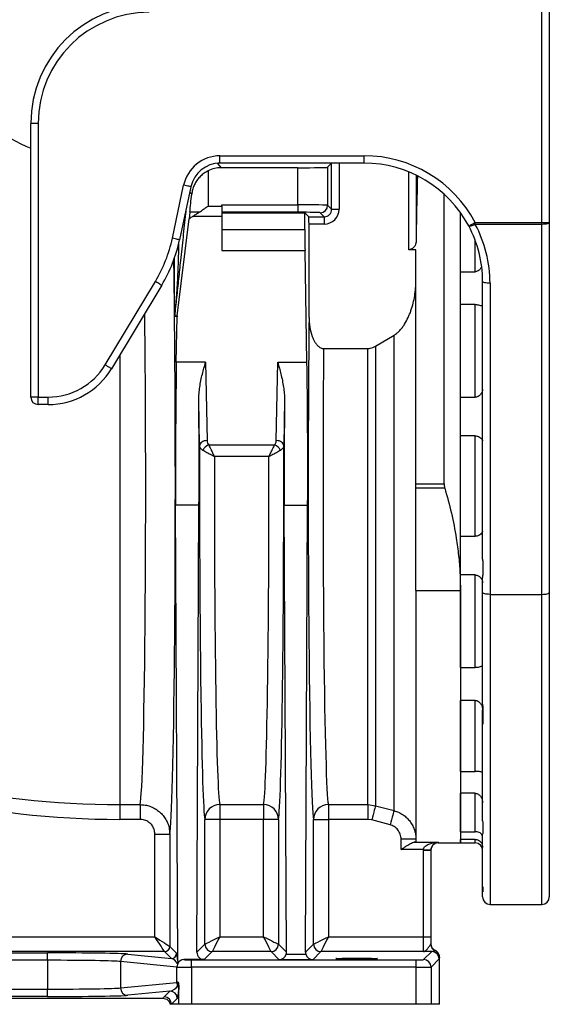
# Model space of a CAD drawing. Header units: millimetres. Extents: x 4189 to 16223, y 1378 to 18140.
# Tile 3 of 11: x 7177 to 8964, y 1653 to 4978. Entities that reach past the tile are written whole.
import ezdxf

# ---------------------------------------------------------------- set-up
doc = ezdxf.new("R2010")
doc.units = ezdxf.units.MM
doc.header["$LTSCALE"] = 5

msp = doc.modelspace()

# ---------------------------------------------------------------- linework, layer by layer
at = {"color": 7, "linetype": 'Continuous', "lineweight": 25}
for p, q in [((8939.5, 4293.1), (8939.5, 5002.8)), ((8964.5, 5002.8), (8964.5, 4293.1)), ((7239.5, 4627.8), (7214.5, 4627.8)), ((7214.5, 3703.2), (7214.5, 4627.8)), ((7239.5, 4627.8), (7239.5, 3703.2)), ((7853, 4493.2), (7853, 4518.2)), ((7853, 4518.2), (8339.5, 4518.2)), ((8339.5, 4493.2), (7853, 4493.2)), ((8229.8, 4493.1), (8216.2, 4479.5)), ((8229.8, 4493.1), (8229.9, 4493.2)), ((8229.8, 4337.5), (8229.8, 4493.1)), ((8339.5, 4493.2), (8339.5, 4518.2)), ((7812.8, 4467.3), (7812.8, 4348.5)), ((8116.2, 4477.8), (7857.3, 4477.8)), ((8116.2, 4352.4), (8116.2, 4477.8)), ((8216.2, 4479.5), (8216.2, 4351.1)), ((8514.9, 4452.7), (8514.9, 4230)), ((7692.2, 4239.5), (7730.3, 4418.9)), ((7754.7, 4413.7), (7716.6, 4234.3)), ((8609.5, 3410.5), (8609.5, 4388.4)), ((7751.1, 4327.4), (7748.7, 4305)), ((7812.8, 4348.5), (7859.5, 4348.5)), ((7859.5, 4352.4), (8116.2, 4352.4)), ((7859.5, 4348.5), (7859.5, 4352.4)), ((7859.5, 4348.5), (7859.5, 4313.2)), ((8116.2, 4327.4), (7859.5, 4327.4)), ((7859.5, 4326.1), (8139.5, 4326.1)), ((8116.2, 4352.4), (8116.2, 4327.4)), ((8139.5, 4326.1), (8153, 4312.5)), ((8139.5, 4269.2), (8139.5, 4326.1)), ((8204.8, 4312.5), (8191.2, 4326.1)), ((8216.2, 4351.1), (8229.8, 4337.5)), ((8229.8, 4337.5), (8254.8, 4337.5)), ((8664.5, 3050.7), (8664.5, 4326.4)), ((8664.5, 4126.7), (8664.5, 4326.4)), ((7708.5, 3977.4), (7748.7, 4305)), ((7859.5, 4313.2), (7760.3, 4313.2)), ((7859.5, 4313.2), (7859.5, 4198.5)), ((8153, 4312.5), (8204.8, 4312.5)), ((8204.8, 4312.5), (8204.8, 4287.5)), ((8714.5, 4286.6), (8714.5, 4293.1)), ((8714.5, 4293.1), (8939.5, 4293.1)), ((8939.5, 4286.6), (8939.5, 4293.1)), ((8939.5, 4293.1), (8964.5, 4293.1)), ((8964.5, 4293.1), (8964.5, 3043.7)), ((7859.5, 4269.2), (8139.5, 4269.2)), ((8153.5, 3972.5), (8153.5, 4287.5)), ((8204.8, 4287.5), (8153.5, 4287.5)), ((8939.5, 4286.6), (8714.5, 4286.6)), ((8939.5, 3037.2), (8939.5, 4286.6)), ((7859.5, 4198.5), (8140, 4198.5)), ((8146.6, 3820.9), (8140, 4198.5)), ((8514.5, 4200.9), (8489.9, 4200.9)), ((8514.5, 3410.5), (8514.5, 4200.9)), ((8664.5, 4126.7), (8714.5, 4126.7)), ((7465.5, 3812.1), (7634.8, 4093.8)), ((8739.5, 3155.5), (8739.5, 4094.1)), ((7656.2, 4080.9), (7487, 3799.3)), ((8764.5, 4087.6), (8764.5, 3037.2)), ((8714.5, 4015.8), (8664.5, 4015.8)), ((8664.5, 3702.9), (8664.5, 4015.8)), ((8714.5, 3702.9), (8714.5, 4015.8)), ((7708.3, 3974.8), (7699.7, 3975.3)), ((7699.7, 3975.3), (7699.7, 3975.3)), ((7699.8, 3977.7), (7699.9, 3977.9)), ((7699.9, 3977.9), (7708.5, 3977.4)), ((7705.6, 3820.9), (7708.3, 3974.8)), ((8377.9, 3875.2), (8440.4, 3912.4)), ((8440.4, 2306.8), (8440.4, 3912.4)), ((8202.7, 3867.3), (8352, 3867.3)), ((8352, 2327), (8352, 3867.3)), ((8377.9, 3875.2), (8377.9, 2323.6)), ((7804.5, 3820.9), (7705.6, 3820.9)), ((7804.5, 3820.9), (7809.2, 3556.5)), ((8043.1, 3556.5), (8047.7, 3820.9)), ((8047.7, 3820.9), (8146.6, 3820.9)), ((7239.5, 3703.2), (7214.5, 3703.2)), ((7239.5, 3703.2), (7273, 3703.2)), ((7239.5, 3678.2), (7239.5, 3703.2)), ((7273, 3678.2), (7273, 3703.2)), ((7784.2, 3538.8), (7781.5, 3693.7)), ((8070.8, 3693.7), (8068.1, 3538.8)), ((8664.5, 3702.9), (8714.5, 3702.9)), ((7273, 3678.2), (7239.5, 3678.2)), ((8714.5, 3572.2), (8664.5, 3572.2)), ((8664.5, 3233.5), (8664.5, 3572.2)), ((8714.5, 3233.5), (8714.5, 3572.2)), ((7814.8, 3542.6), (8037.5, 3542.6)), ((8018.1, 3502.6), (7834.1, 3502.6)), ((8514.5, 3410.5), (8609.5, 3410.5)), ((8514.5, 3395.6), (8514.5, 3410.5)), ((8611.7, 3395.6), (8514.5, 3395.6)), ((8514.5, 3050.7), (8514.5, 3395.6)), ((7782.1, 3338), (7703.4, 3338)), ((7710.6, 1798.5), (7703.4, 3338)), ((7775, 1828.8), (7782.1, 3338)), ((8070.1, 3338), (8148.9, 3338)), ((8077.2, 1828.8), (8070.1, 3338)), ((8141.8, 1828.8), (8148.9, 3338)), ((8664.5, 3233.5), (8714.5, 3233.5)), ((8714.5, 3102.7), (8664.5, 3102.7)), ((8664.5, 2789.8), (8664.5, 3102.7)), ((8714.5, 2789.8), (8714.5, 3102.7)), ((8739.5, 3043.7), (8739.5, 3094.5)), ((8514.5, 3050.7), (8664.5, 3050.7)), ((8514.5, 3050.7), (8514.5, 2202)), ((8664.5, 3050.7), (8664.5, 2197.8)), ((8739.5, 2666.3), (8739.5, 3043.7)), ((8764.5, 3037.2), (8939.5, 3037.2)), ((8964.5, 3043.7), (8964.5, 2015.3)), ((8664.5, 2789.8), (8714.5, 2789.8)), ((8714.5, 2679), (8664.5, 2679)), ((8664.5, 2439.4), (8664.5, 2679)), ((8714.5, 2439.4), (8714.5, 2679)), ((8739.5, 2598.2), (8739.5, 2647.5)), ((8739.5, 2272.4), (8739.5, 2598.2)), ((8664.5, 2439.4), (8714.5, 2439.4)), ((8714.5, 2365.4), (8664.5, 2365.4)), ((8664.5, 2235.8), (8664.5, 2365.4)), ((8714.5, 2235.8), (8714.5, 2365.4)), ((7514.5, 2327), (7583.6, 2327)), ((7514.5, 2327), (7514.5, 2277.2)), ((7583.6, 2327), (7583.6, 2277.2)), ((7852, 2327), (8000.2, 2327)), ((7852, 2327), (7852, 2277.2)), ((8000.2, 2327), (8000.2, 2277.2)), ((8218.7, 2327), (8352, 2327)), ((8218.7, 2327), (8218.7, 2277.2)), ((8352, 2327), (8377.9, 2323.6)), ((8352, 2327), (8352, 2277.2)), ((8377.9, 2323.6), (8440.4, 2306.8)), ((7583.6, 2277.2), (7514.5, 2277.2)), ((7802, 1855.7), (7802, 2277.2)), ((7852, 2277.2), (7802, 2277.2)), ((7852, 2277.2), (7852, 1880.7)), ((8000.2, 2277.2), (7852, 2277.2)), ((8050.2, 2277.2), (8000.2, 2277.2)), ((8000.2, 1880.7), (8000.2, 2277.2)), ((8050.2, 2277.2), (8050.2, 1855.7)), ((8168.7, 1855.7), (8168.7, 2277.2)), ((8168.7, 2277.2), (8218.7, 2277.2)), ((8218.7, 2277.2), (8218.7, 1880.7)), ((8352, 2277.2), (8218.7, 2277.2)), ((8365, 2275.5), (8352, 2277.2)), ((8427.4, 2258.7), (8365, 2275.5)), ((8664.5, 2235.8), (8714.5, 2235.8)), ((7633.5, 2227.1), (7683.5, 2227.1)), ((7633.5, 1880.7), (7633.5, 2227.1)), ((7683.5, 2227.1), (7683.5, 1848.2)), ((8514.5, 2210.3), (8464.5, 2210.3)), ((8464.5, 2175.1), (8464.5, 2210.3)), ((8506.9, 2200), (8589.5, 2200)), ((8589.5, 2197.8), (8664.5, 2197.8)), ((8714.5, 2209.8), (8664.5, 2209.8)), ((8664.5, 2197.8), (8664.5, 2209.8)), ((8664.5, 2197.8), (8714.5, 2197.8)), ((8739.5, 2050.5), (8739.5, 2226.9)), ((8539.5, 2175.1), (8464.5, 2175.1)), ((8539.5, 1880.7), (8539.5, 2173.1)), ((8539.5, 2173.1), (8564.5, 2173.1)), ((8564.5, 2174.1), (8564.5, 2173.1)), ((8564.5, 2173.1), (8564.5, 1880.7)), ((8739.5, 2034.6), (8739.5, 2050.5)), ((8739.5, 2015.3), (8739.5, 2034.6)), ((8764.5, 1990.3), (8939.5, 1990.3)), ((4900, 1880.7), (7633.5, 1880.7)), ((7852, 1880.7), (8000.2, 1880.7)), ((8218.7, 1880.7), (8539.5, 1880.7)), ((8539.5, 1830.7), (8539.5, 1880.7)), ((8539.5, 1880.7), (8564.5, 1880.7)), ((8564.5, 1880.7), (8564.5, 1857)), ((7666, 1830.7), (4875.2, 1830.7)), ((7688.9, 1807.8), (7666, 1830.7)), ((7683.5, 1848.2), (7706.4, 1825.3)), ((7775, 1828.8), (7802, 1855.7)), ((7827, 1830.7), (7799.9, 1803.7)), ((8025.2, 1830.7), (7827, 1830.7)), ((8052.6, 1803.4), (8025.2, 1830.7)), ((8050.2, 1855.7), (8077.2, 1828.8)), ((8141.8, 1828.8), (8168.7, 1855.7)), ((8193.7, 1830.7), (8166.3, 1803.4)), ((8539.5, 1830.7), (8193.7, 1830.7)), ((8540.4, 1803.7), (8567.8, 1831.1)), ((5807.9, 1826.4), (7271.1, 1826.4)), ((7271.1, 1801.4), (5807.9, 1801.4)), ((7271.1, 1801.4), (7271.1, 1826.4)), ((7271.1, 1801.4), (7271.1, 1704.2)), ((7707.2, 1778.6), (7517.3, 1797.4)), ((7517.3, 1797.4), (7517.3, 1708.2)), ((7541.9, 1822.4), (7688.9, 1807.8)), ((7730.9, 1803.7), (7731.8, 1803.6)), ((7799.9, 1803.7), (7730.9, 1803.7)), ((7756.4, 1778.2), (7756.4, 1803.2)), ((7756.4, 1803.2), (8515.4, 1803.2)), ((8166.3, 1803.4), (8052.6, 1803.4)), ((8076.3, 1821.9), (8142.7, 1821.9)), ((8515.4, 1778.2), (8515.4, 1803.2)), ((8592.8, 1806.1), (8565.3, 1778.7)), ((8594.2, 1652.8), (8594.2, 1811.8)), ((7707.2, 1727), (7707.2, 1778.6)), ((7756.4, 1778.2), (7756.4, 1652.8)), ((8515.4, 1778.2), (7756.4, 1778.2)), ((8515.4, 1652.8), (8515.4, 1778.2)), ((8565.3, 1778.7), (8565.3, 1652.8)), ((5807.9, 1704.2), (7271.1, 1704.2)), ((7271.1, 1679.2), (7271.1, 1704.2)), ((7517.3, 1708.2), (7707.2, 1727)), ((7684, 1697.3), (7541.9, 1683.2)), ((7664.5, 1677.8), (7684, 1697.3)), ((7714.1, 1652.8), (7714.1, 1711.7)), ((5418.7, 1673.1), (7660.3, 1673.1)), ((7271.1, 1679.2), (5807.9, 1679.2)), ((7709, 1672.3), (7689.5, 1652.8)), ((7689.5, 1652.8), (7684.8, 1652.8)), ((7714.1, 1652.8), (7689.5, 1652.8)), ((7756.4, 1652.8), (7714.1, 1652.8)), ((8515.4, 1652.8), (7756.4, 1652.8)), ((8565.3, 1652.8), (8515.4, 1652.8)), ((8594.2, 1652.8), (8565.3, 1652.8))]:
    msp.add_line(p, q, dxfattribs=at)
at = {"color": 8, "linetype": 'Continuous', "lineweight": 25}
for p, q in [((7843.8, 4492.8), (7857.3, 4477.8)), ((8229.8, 4493.1), (7847.3, 4493.1)), ((8254.8, 4493.2), (8254.8, 4337.5)), ((8489.9, 4200.9), (8489.9, 4463.9)), ((8518, 4396.3), (8518, 4451.2)), ((7757.6, 4388.6), (7751, 4395.9)), ((8714.5, 4126.7), (8714.5, 4232.6)), ((7514.5, 3845.1), (7514.5, 2327)), ((8764.5, 3037.2), (8764.5, 1990.3)), ((8939.5, 1990.3), (8939.5, 3037.2)), ((8589.5, 2200), (8589.5, 2197.8)), ((8714.5, 2197.8), (8714.5, 2209.8))]:
    msp.add_line(p, q, dxfattribs=at)
at = {"color": 7, "linetype": 'Continuous', "lineweight": 25, "flags": 128}
for points in [[(7754.7, 4413.7), (7754.3, 4413.8), (7753, 4414.1), (7750.8, 4414.5), (7747.7, 4415.2), (7744, 4416), (7739.7, 4416.9), (7735.1, 4417.9), (7730.3, 4418.9)], [(8692.5, 4281.3), (8692.9, 4281.6), (8694.1, 4282.2), (8696.1, 4283.3), (8698.9, 4284.8), (8702.2, 4286.5), (8706.1, 4288.6), (8710.2, 4290.8), (8714.5, 4293.1)], [(8964.5, 4293.1), (8964, 4291.8), (8962.6, 4290.6), (8960.3, 4289.5), (8957.2, 4288.5), (8953.4, 4287.7), (8949.1, 4287.1), (8944.4, 4286.8), (8939.5, 4286.6)], [(8714.5, 4286.6), (8710.5, 4284.7), (8706.6, 4283.1), (8703, 4281.8), (8699.8, 4280.9), (8697, 4280.4), (8694.8, 4280.3), (8693.3, 4280.6), (8692.5, 4281.3)], [(7716.6, 4234.3), (7716.2, 4234.4), (7714.9, 4234.7), (7712.6, 4235.2), (7709.6, 4235.8), (7705.9, 4236.6), (7701.6, 4237.5), (7697, 4238.5), (7692.2, 4239.5)], [(7656.2, 4080.9), (7655.8, 4081.1), (7654.7, 4081.8), (7652.7, 4083), (7650, 4084.6), (7646.8, 4086.6), (7643, 4088.8), (7639, 4091.2), (7634.8, 4093.8)], [(8764.5, 4087.6), (8759.6, 4087.8), (8754.9, 4088.1), (8750.6, 4088.7), (8746.8, 4089.5), (8743.7, 4090.5), (8741.4, 4091.6), (8740, 4092.8), (8739.5, 4094.1)], [(7487, 3799.3), (7486.6, 3799.5), (7485.4, 3800.2), (7483.5, 3801.4), (7480.8, 3803), (7477.6, 3804.9), (7473.8, 3807.2), (7469.8, 3809.6), (7465.5, 3812.1)], [(7809.2, 3556.5), (7804.3, 3556.1), (7799.7, 3555.1), (7795.4, 3553.4), (7791.6, 3551.2), (7788.5, 3548.6), (7786.2, 3545.5), (7784.7, 3542.2), (7784.2, 3538.8)], [(8068.1, 3538.8), (8067.5, 3542.2), (8066.1, 3545.5), (8063.8, 3548.6), (8060.6, 3551.2), (8056.9, 3553.4), (8052.6, 3555.1), (8047.9, 3556.1), (8043.1, 3556.5)], [(8764.5, 3037.2), (8759.6, 3037.3), (8754.9, 3037.7), (8750.6, 3038.3), (8746.8, 3039.1), (8743.7, 3040.1), (8741.4, 3041.2), (8740, 3042.4), (8739.5, 3043.7)], [(8939.5, 3037.2), (8944.4, 3037.3), (8949.1, 3037.7), (8953.4, 3038.3), (8957.2, 3039.1), (8960.3, 3040.1), (8962.6, 3041.2), (8964, 3042.4), (8964.5, 3043.7)], [(8377.9, 2323.6), (8377.5, 2322), (8376.6, 2318.9), (8375.4, 2314.2), (8373.8, 2308.2), (8371.9, 2301.1), (8369.7, 2293), (8367.4, 2284.4), (8365, 2275.5)], [(8440.4, 2306.8), (8439.9, 2305.3), (8439.1, 2302.1), (8437.8, 2297.4), (8436.2, 2291.4), (8434.3, 2284.3), (8432.1, 2276.3), (8429.8, 2267.7), (8427.4, 2258.7)], [(8539.5, 2175.1), (8544.4, 2174.9), (8549.1, 2174.7), (8553.4, 2174.5), (8557.2, 2174.4), (8560.3, 2174.2), (8562.6, 2174.2), (8564, 2174.1), (8564.5, 2174.1)], [(7633.5, 1880.7), (7642.1, 1875.2), (7650.4, 1869.7), (7658.2, 1864.7), (7665.3, 1860), (7671.5, 1856), (7676.5, 1852.8), (7680.2, 1850.4), (7682.6, 1848.8), (7683.5, 1848.2)], [(7666, 1830.7), (7665.4, 1831.6), (7663.9, 1834), (7661.5, 1837.7), (7658.2, 1842.8), (7654.2, 1848.9), (7649.6, 1856), (7644.5, 1863.8), (7639.1, 1872.2), (7633.5, 1880.7)], [(7802, 1855.7), (7803.1, 1856.3), (7806.1, 1857.8), (7810.7, 1860.1), (7816.9, 1863.2), (7824.5, 1867), (7833.1, 1871.3), (7842.3, 1875.9), (7852, 1880.7)], [(7852, 1880.7), (7847.2, 1871.1), (7842.5, 1861.8), (7838.2, 1853.2), (7834.5, 1845.7), (7831.4, 1839.5), (7829, 1834.8), (7827.5, 1831.9), (7827, 1830.7)], [(8025.2, 1830.7), (8024.7, 1831.9), (8023.2, 1834.8), (8020.9, 1839.5), (8017.8, 1845.7), (8014, 1853.2), (8009.7, 1861.8), (8005.1, 1871.1), (8000.2, 1880.7)], [(8000.2, 1880.7), (8009.9, 1875.9), (8019.2, 1871.3), (8027.8, 1867), (8035.3, 1863.2), (8041.5, 1860.1), (8046.2, 1857.8), (8049.1, 1856.3), (8050.2, 1855.7)], [(8168.7, 1855.7), (8169.9, 1856.3), (8172.8, 1857.8), (8177.5, 1860.1), (8183.7, 1863.2), (8191.2, 1867), (8199.8, 1871.3), (8209.1, 1875.9), (8218.7, 1880.7)], [(8218.7, 1880.7), (8213.9, 1871.1), (8209.3, 1861.8), (8205, 1853.2), (8201.2, 1845.7), (8198.1, 1839.5), (8195.8, 1834.8), (8194.3, 1831.9), (8193.7, 1830.7)]]:
    msp.add_lwpolyline(points, dxfattribs=at)
at = {"color": 7, "linetype": 'Continuous', "lineweight": 25}
for centre, radius, start, end in [((7614.5, 4627.8), 400, 90, 180), ((7614.5, 4627.8), 375, 90, 180), ((7514.5, 5252.8), 770, 202.9299, 247.0697), ((7853, 4392.8), 125.4, 90, 168), ((7853, 4392.8), 100.4, 90, 168), ((8191.2, 4351.1), 25, 270.021, 359.9799), ((7228, 4338.2), 474.6, 329, 348), ((7228, 4338.2), 499.6, 329, 348), ((7702.8, 3998.2), 3.57, 102.0766, 157.8888), ((7725, 3975.2), 25.3, 174.0285, 179.9645), ((7724.1, 3975.2), 24.4, 174.1861, 179.7893), ((7273, 3927.8), 224.6, 270, 329), ((7273, 3927.8), 249.6, 270, 329), ((7239.5, 3703.2), 25, 180, 270), ((7830.9, 3507.1), 39, 114.4476, 155.5514), ((8021.3, 3507.1), 39, 24.4504, 65.5506), ((7514.5, 5252.8), 2925.8, 218.7926, 270), ((7514.5, 5252.8), 2975.6, 218.7926, 270), ((7852, 2277.1), 50, 89.9957, 179.7873), ((8000.2, 2277.1), 50, 0.2124, 90.0039), ((8218.7, 2277.1), 50, 89.9957, 179.7873), ((8589.5, 2172.8), 25, 90, 180), ((8714.5, 2172.8), 25, 0, 90), ((8764.5, 2015.3), 25, 180, 270), ((8939.5, 2015.3), 25, 270, 0), ((7666, 1848.3), 17.5, 270.0218, 359.9797), ((7827, 1855.8), 25, 180.0215, 269.9788), ((8025.2, 1855.8), 25, 270.0199, 359.9798), ((8193.7, 1855.8), 25, 180.021, 269.9794), ((8589.5, 1857), 25, 180.0025, 245.398), ((8567.8, 1806.1), 25, 0.0204, 89.9796), ((8568.7, 1811.5), 25, 0.0112, 65.3755), ((7542.2, 1797.5), 24.9, 90.6403, 180.2279), ((7688.9, 1825.3), 17.5, 270.0191, 359.9799), ((7732.1, 1778.7), 24.9, 90.6408, 180.2275), ((8540.3, 1778.7), 25, 0.0196, 89.9804), ((7542.2, 1708.1), 24.9, 179.7721, 269.3597), ((7684, 1672.3), 25, 0.0185, 89.9808), ((7732.5, 1727.1), 25.3, 180.1578, 208.7451), ((7690.5, 1702.6), 23.3, 0.3986, 31.8083), ((7664.5, 1652.8), 25, 0.0206, 89.98)]:
    msp.add_arc(centre, radius, start, end, dxfattribs=at)
for centre, major_axis, ratio, start_param, end_param in [((8339.5, 4093.2), (0, 425.1), 0.999848, 5.202055, 6.283185), ((8339.5, 4093.2), (0, 400.1), 0.999829, 5.202055, 6.283185), ((7857.3, 4377.8), (-66.9, 74.3), 0.999724, 5.550284, 6.011648), ((8116.2, 4479.6), (100, 0), 0.017455, 4.712389, 6.265732), ((8531.5, 3402.8), (0, 1260), 0.017455, 0.588912, 0.662487), ((8531.5, 3402.8), (0, 1260), 0.017455, 0.662487, 0.854609), ((7812.8, 4927.5), (100, 951.6), 0.001824, 4.030291, 4.11053), ((7812.8, 4326.1), (100, 0), 0.017455, 1.872844, 2.235537), ((8116.2, 4351.1), (100, 0), 0.013091, 0.017453, 1.570796), ((8116.2, 4326.1), (75, 0), 0.017455, 0.017453, 1.570796), ((8204.8, 4337.5), (17.7, -17.7), 0.999087, 5.497939, 7.068431), ((8204.8, 4337.5), (35.4, -35.4), 0.999695, 5.497939, 7.068431), ((8153, 4287.5), (0, 25), 0.017455, 4.712389, 6.265732), ((8141.2, 4269.2), (0, 100), 0.017455, 1.570796, 2.356194), ((8339.5, 4094.1), (400, 0), 0.995224, 0, 0.489666), ((8339.5, 4087.6), (425, 0), 0.995496, 0, 0.489666), ((7681.7, 3402.8), (0, 1180), 0.017455, 3.227182, 5.218907), ((7733.3, 3974.8), (18.4, 17.2), 0.982689, 2.277667, 2.38237), ((8170.5, 3402.8), (0, 1130), 0.017455, 1.042375, 3.052981), ((8220.5, 3402.8), (0, 1080), 0.018263, 1.126185, 3.052981), ((7711.8, 3467.4), (0, 500), 0.017455, 0.785398, 1.832558), ((8140.4, 3467.4), (0, 500), 0.017455, 4.450628, 5.497787), ((7773.7, 3467.4), (0, 500), 0.017455, 4.450628, 5.182209), ((8078.6, 3467.4), (0, 500), 0.017455, 1.100977, 1.832558), ((7803.7, 3402.8), (0, 1130), 0.017455, 1.450154, 3.052981), ((8048.5, 3402.8), (0, 1130), 0.017455, 3.230204, 4.833031), ((7853.7, 3402.8), (0, 1080), 0.018263, 1.478229, 3.052981), ((7998.5, 3402.8), (0, 1080), 0.018263, 3.230204, 4.804956), ((7800.1, 1828.8), (10, 23.1), 0.993176, 1.978243, 3.548735), ((8052.2, 1828.8), (-10, 23.1), 0.993176, 4.026032, 4.304942), ((8166.8, 1828.8), (10, 23.1), 0.993176, 1.978243, 2.257153), ((8589.5, 1857.5), (0, 25), 0.999848, 1.570796, 2.723011), ((8589.5, 1877.8), (23.1, 55.8), 0.171628, 3.890033, 3.900937), ((7271.1, 1821.6), (275, 0), 0.017455, 0.174533, 1.570796), ((7271.1, 1796.6), (250, 0), 0.019201, 0.174533, 1.570796), ((7688.9, 1782.8), (-11.4, 23.8), 0.789109, 4.607701, 5.734648), ((7706.4, 1782.8), (-0.5, 42.8), 0.110233, 5.085238, 6.170726), ((7732.2, 1778.6), (20.3, -16.1), 0.950168, 2.265623, 3.39257), ((7756.4, 1803.7), (25, 0), 0.017455, 3.316126, 4.712389), ((8052.6, 1828.3), (9.6, 23.2), 0.975619, 3.543095, 4.834676), ((8166.3, 1828.3), (-9.6, 23.2), 0.975619, 1.448509, 2.740091), ((8515.4, 1803.7), (25, 0), 0.017455, 4.712389, 6.265732), ((8614.5, 1877.8), (42.5, 68.8), 0.381992, 3.729237, 3.740156), ((7756.4, 1778.7), (50, 0), 0.008728, 3.316126, 4.712389), ((8515.4, 1778.7), (50, 0), 0.008728, 4.712389, 6.265732), ((7271.1, 1709), (250, 0), 0.019201, 4.712389, 6.108652), ((7684, 1722.3), (28.3, 13.9), 0.760074, 4.356358, 5.418044), ((7756.4, 1726.9), (50, 0), 0.008728, 2.68304, 2.96706), ((7708.9, 1722.3), (0.6, 50.3), 0.110233, 3.254052, 4.315738), ((7271.1, 1684), (275, 0), 0.017455, 4.712389, 6.108652)]:
    msp.add_ellipse(centre, major_axis=major_axis, ratio=ratio, start_param=start_param, end_param=end_param, dxfattribs=at)
at = {"color": 8, "linetype": 'Continuous', "lineweight": 25}
for centre, major_axis, ratio, start_param, end_param in [((7681.7, 3402.8), (0, 1180), 0.017455, 5.242623, 5.417266), ((7581.7, 3402.8), (0, 1080), 0.019071, 3.230204, 5.282692)]:
    msp.add_ellipse(centre, major_axis=major_axis, ratio=ratio, start_param=start_param, end_param=end_param, dxfattribs=at)
at = {"color": 7, "linetype": 'Continuous', "lineweight": 25}
msp.add_ellipse((8314.5, 1807.2), major_axis=(70, 0), ratio=0.017455, dxfattribs=at)
for points, knots in [([(7812.8, 4467.3), (7808.2, 4464.8), (7798.9, 4459.7), (7787, 4449.6), (7776.8, 4438), (7768.5, 4425.1), (7762.3, 4411), (7758.9, 4398.6), (7757.9, 4391), (7757.6, 4388.6)], [0, 0, 0, 0, 0.1549474, 0.3100756, 0.4640226, 0.6180085, 0.7731517, 0.9281574, 1, 1, 1, 1]), ([(7760.3, 4313.2), (7763.9, 4315.4), (7771.3, 4320), (7779.1, 4325.2), (7783, 4327.7)], [0, 0, 0, 0, 0.496409, 1, 1, 1, 1]), ([(7783, 4327.7), (7787.9, 4331.1), (7797.7, 4337.8), (7807.7, 4344.9), (7812.7, 4348.5), (7812.8, 4348.5)], [0, 0, 0, 0, 0.494067, 0.99615, 1, 1, 1, 1]), ([(7760.3, 4313.2), (7756.6, 4310.8), (7752.6, 4308.2), (7749, 4305.3), (7748.7, 4305)], [0, 0, 0, 0, 0.900411, 1, 1, 1, 1]), ([(8514.9, 4230), (8514.7, 4227.6), (8514.4, 4222.8), (8511.6, 4215.2), (8507.1, 4208.5), (8500.9, 4203.7), (8495.1, 4201.3), (8491.5, 4201), (8489.9, 4200.9)], [0, 0, 0, 0, 0.192515, 0.384836, 0.615052, 0.781555, 0.906154, 1, 1, 1, 1]), ([(8736.2, 4144.8), (8735.5, 4143), (8733.6, 4138.1), (8728.3, 4132.2), (8721.8, 4127.9), (8717.1, 4126.7), (8714.8, 4126.7), (8714.5, 4126.7)], [0, 0, 0, 0, 0.18998, 0.53458, 0.771635, 0.966613, 1, 1, 1, 1]), ([(8440.4, 3912.4), (8444.2, 3914.6), (8447.7, 3917.1), (8454.3, 3922.6), (8457.3, 3925.6), (8461.7, 3930.3), (8463.1, 3932), (8465.9, 3935.3), (8467.2, 3937), (8471.1, 3942.2), (8473.6, 3945.8), (8480.4, 3956.7), (8484.5, 3964.3), (8489.9, 3976), (8491.6, 3979.9), (8494.8, 3987.9), (8496.3, 3992), (8500.5, 4004.2), (8503, 4012.4), (8507.1, 4028.9), (8508.8, 4037.3), (8511.6, 4054), (8512.7, 4062.5), (8514.1, 4079.5), (8514.5, 4088.1), (8514.5, 4096.7)], [0, 0, 0, 0, 0.0625, 0.0625, 0.125, 0.125, 0.15625, 0.15625, 0.1875, 0.1875, 0.25, 0.25, 0.375, 0.375, 0.4375, 0.4375, 0.5, 0.5, 0.625, 0.625, 0.75, 0.75, 0.875, 0.875, 1, 1, 1, 1]), ([(7699.7, 3975.3), (7699.7, 3975.3), (7699.7, 3975.3), (7699.6, 3975.8), (7699.6, 3977.4), (7699.5, 3982.3), (7699.5, 3990), (7699.5, 3996.4), (7699.5, 3999.6)], [0, 0, 0, 0, 0.030267, 0.060384, 0.116383, 0.28785, 0.643396, 1, 1, 1, 1]), ([(7702.1, 4001.7), (7701.9, 4000.1), (7701.3, 3993.5), (7700.6, 3985.7), (7700, 3979.4), (7699.8, 3977.9), (7699.8, 3977.6), (7699.8, 3977.6), (7699.8, 3977.6), (7699.8, 3977.6), (7699.8, 3977.6), (7699.8, 3977.6), (7699.8, 3977.6), (7699.8, 3977.7), (7699.8, 3977.7)], [0, 0, 0, 0, 0.205379, 0.811842, 0.957194, 0.994212, 0.995847, 0.996347, 0.996732, 0.99712, 0.997577, 0.998359, 0.999988, 1, 1, 1, 1]), ([(8714.5, 4015.8), (8716.1, 4015.8), (8719.9, 4015.7), (8726.1, 4014.7), (8732.8, 4013), (8738.2, 4011.1), (8739.1, 4010.8), (8739.5, 4010.6)], [0, 0, 0, 0, 0.110941, 0.252177, 0.460632, 0.732544, 1, 1, 1, 1]), ([(8153.5, 3972.5), (8153.9, 3961.6), (8154.9, 3939.7), (8162.1, 3912.5), (8170.6, 3893.4), (8178, 3881.8), (8185.2, 3874.1), (8193.6, 3868.5), (8199.6, 3867.7), (8202.7, 3867.3)], [0, 0, 0, 0, 0.2631982, 0.5259444, 0.6727108, 0.7639931, 0.8548204, 0.9269384, 1, 1, 1, 1]), ([(8352, 3867.3), (8357.6, 3867.9), (8366.8, 3868.9), (8374.8, 3873.4), (8377.9, 3875.2)], [0, 0, 0, 0, 0.610331, 1, 1, 1, 1]), ([(7781.5, 3693.7), (7781.6, 3701.1), (7781.9, 3716), (7784.7, 3737.9), (7788.5, 3759.6), (7795, 3788.1), (7800.7, 3808.1), (7804.5, 3820.9), (7804.5, 3820.9)], [0, 0, 0, 0, 0.156713, 0.314578, 0.484302, 0.654051, 0.99802, 1, 1, 1, 1]), ([(8047.7, 3820.9), (8047.7, 3820.9), (8051.5, 3808.3), (8057.1, 3788.3), (8063.6, 3759.9), (8067.5, 3738), (8070.3, 3716), (8070.6, 3701.2), (8070.8, 3693.7)], [0, 0, 0, 0, 0.00198, 0.341527, 0.513489, 0.685424, 0.842223, 1, 1, 1, 1]), ([(8739.5, 3729.2), (8739.3, 3727), (8738.7, 3722), (8734.5, 3714.3), (8728.4, 3707.8), (8721.8, 3704), (8717.1, 3702.9), (8714.8, 3702.9), (8714.5, 3702.9)], [0, 0, 0, 0, 0.200262, 0.453768, 0.686146, 0.846004, 0.977486, 1, 1, 1, 1]), ([(8714.5, 3572.2), (8716.1, 3572.1), (8719.9, 3571.8), (8726.1, 3569.7), (8732.8, 3565.7), (8738.2, 3560.2), (8739.1, 3556.8), (8739.5, 3555.1)], [0, 0, 0, 0, 0.11094, 0.252177, 0.460633, 0.732545, 1, 1, 1, 1]), ([(7795.4, 3523.2), (7792.1, 3525.7), (7785.8, 3530.5), (7784.7, 3536.1), (7784.2, 3538.8)], [0, 0, 0, 0, 0.517504, 1, 1, 1, 1]), ([(7809.2, 3556.5), (7809.5, 3553.5), (7810.2, 3548.6), (7813.5, 3544.3), (7814.8, 3542.6)], [0, 0, 0, 0, 0.615253, 1, 1, 1, 1]), ([(7814.8, 3542.6), (7815.8, 3540.3), (7817.9, 3535.8), (7822.2, 3526.6), (7826.7, 3517.5), (7830.3, 3510.1), (7832.1, 3506.6), (7833, 3504.7), (7833.5, 3503.8), (7833.8, 3503.2), (7833.9, 3503), (7834, 3502.8), (7834.1, 3502.7), (7834.1, 3502.7), (7834.1, 3502.6)], [0, 0, 0, 0, 0.200955, 0.40203, 0.709458, 0.847402, 0.918548, 0.956333, 0.97656, 0.987417, 0.993242, 0.996374, 0.997903, 1, 1, 1, 1]), ([(8018.1, 3502.6), (8018.2, 3502.7), (8018.2, 3502.7), (8018.2, 3502.8), (8018.3, 3503), (8018.4, 3503.2), (8018.7, 3503.8), (8019.2, 3504.7), (8020.1, 3506.6), (8021.9, 3510.1), (8025.6, 3517.5), (8030, 3526.6), (8034.4, 3535.8), (8036.4, 3540.3), (8037.5, 3542.6)], [0, 0, 0, 0, 0.002097, 0.003632, 0.006758, 0.012589, 0.02344, 0.043667, 0.081457, 0.152597, 0.290546, 0.597967, 0.799046, 1, 1, 1, 1]), ([(8037.5, 3542.6), (8039.4, 3545.3), (8042.5, 3549.7), (8042.9, 3554.6), (8043.1, 3556.5)], [0, 0, 0, 0, 0.61813, 1, 1, 1, 1]), ([(8068.1, 3538.8), (8067.4, 3535.7), (8066.2, 3530.1), (8059.8, 3525.4), (8056.9, 3523.2)], [0, 0, 0, 0, 0.54596, 1, 1, 1, 1]), ([(7834.1, 3502.6), (7834.1, 3502.6), (7834, 3502.7), (7833.9, 3502.7), (7833.7, 3502.8), (7833.4, 3502.9), (7832.9, 3503.2), (7831.9, 3503.7), (7829.9, 3504.7), (7826.3, 3506.5), (7818.9, 3510.2), (7810.1, 3514.8), (7801.5, 3519.6), (7797.4, 3522), (7795.4, 3523.2)], [0, 0, 0, 0, 0.002106, 0.0038692, 0.007174, 0.0133018, 0.0246639, 0.0457538, 0.0849683, 0.1584352, 0.2997698, 0.6053534, 0.8027255, 1, 1, 1, 1]), ([(8056.9, 3523.2), (8054.8, 3522), (8050.8, 3519.6), (8042.2, 3514.8), (8033.4, 3510.2), (8026, 3506.5), (8022.3, 3504.7), (8020.4, 3503.7), (8019.3, 3503.2), (8018.8, 3502.9), (8018.5, 3502.8), (8018.3, 3502.7), (8018.2, 3502.7), (8018.2, 3502.6), (8018.1, 3502.6)], [0, 0, 0, 0, 0.197273, 0.394652, 0.700233, 0.841566, 0.915021, 0.954247, 0.975336, 0.986698, 0.992826, 0.996131, 0.997894, 1, 1, 1, 1]), ([(8609.5, 3410.5), (8609.8, 3406.3), (8610.1, 3401.1), (8611.4, 3396.4), (8611.7, 3395.6)], [0, 0, 0, 0, 0.824451, 1, 1, 1, 1]), ([(8611.7, 3395.6), (8619.5, 3367.7), (8635.1, 3311.9), (8649.8, 3235.8), (8658.7, 3168.2), (8663.6, 3109.5), (8664.2, 3070.3), (8664.5, 3050.7)], [0, 0, 0, 0, 0.247617, 0.495204, 0.66344, 0.831775, 1, 1, 1, 1]), ([(8739.5, 3250.5), (8739.2, 3249.1), (8738.6, 3246.1), (8734, 3241), (8727.8, 3236.6), (8721.2, 3234.1), (8716.8, 3233.5), (8714.7, 3233.5), (8714.5, 3233.5)], [0, 0, 0, 0, 0.222273, 0.478834, 0.702812, 0.859062, 0.988678, 1, 1, 1, 1]), ([(8739.5, 3155.5), (8739.6, 3151), (8739.7, 3141.8), (8740, 3126.9), (8739.9, 3111.1), (8739.5, 3100.2), (8739.5, 3094.8), (8739.5, 3094.5)], [0, 0, 0, 0, 0.21313, 0.429804, 0.703604, 0.985111, 1, 1, 1, 1]), ([(8714.5, 3102.7), (8716.1, 3102.6), (8719.9, 3102.3), (8726.1, 3099.4), (8732.8, 3093.7), (8738.2, 3085.3), (8739.1, 3079.4), (8739.5, 3076.5)], [0, 0, 0, 0, 0.11094, 0.252177, 0.460632, 0.732544, 1, 1, 1, 1]), ([(8739.5, 2795), (8739.3, 2794.9), (8738.7, 2794.7), (8734.5, 2793.2), (8728.4, 2791.4), (8721.8, 2790.2), (8717.1, 2789.8), (8714.8, 2789.8), (8714.5, 2789.8)], [0, 0, 0, 0, 0.200262, 0.453769, 0.686147, 0.846004, 0.977486, 1, 1, 1, 1]), ([(8714.5, 2679), (8716.1, 2678.8), (8719.9, 2678.5), (8726.1, 2675.2), (8732.8, 2668.7), (8738.2, 2658.8), (8739.1, 2651.2), (8739.5, 2647.5)], [0, 0, 0, 0, 0.110941, 0.252177, 0.460632, 0.732545, 1, 1, 1, 1]), ([(8739.5, 2666.3), (8739.6, 2661.6), (8739.8, 2652.1), (8740.6, 2637.7), (8740.8, 2623.5), (8740, 2609.6), (8739.7, 2602.1), (8739.5, 2598.2)], [0, 0, 0, 0, 0.173265, 0.349885, 0.556711, 0.769565, 1, 1, 1, 1]), ([(8739.5, 2432.1), (8739.3, 2433.1), (8738.7, 2435.5), (8734.5, 2437.7), (8728.4, 2438.9), (8721.8, 2439.4), (8717.1, 2439.4), (8714.8, 2439.4), (8714.5, 2439.4)], [0, 0, 0, 0, 0.200261, 0.453768, 0.686147, 0.846004, 0.977486, 1, 1, 1, 1]), ([(8714.5, 2365.4), (8716.1, 2365.2), (8719.9, 2364.9), (8726.1, 2361.8), (8732.8, 2355.4), (8738.2, 2345.5), (8739.1, 2337.5), (8739.5, 2333.5)], [0, 0, 0, 0, 0.110941, 0.252177, 0.460632, 0.732544, 1, 1, 1, 1]), ([(7583.6, 2327), (7589.2, 2326.8), (7600.4, 2326.2), (7616.8, 2321.8), (7632.2, 2314.9), (7646.3, 2305.5), (7658.5, 2293.8), (7668.7, 2280.3), (7676.4, 2265.3), (7682.2, 2247.5), (7683, 2234.5), (7683.5, 2227.1)], [0, 0, 0, 0, 0.107369, 0.214738, 0.322105, 0.429476, 0.536866, 0.644259, 0.751731, 0.859203, 1, 1, 1, 1]), ([(7633.5, 2227.1), (7632.9, 2232.8), (7631.8, 2244.1), (7623.2, 2259.1), (7610.4, 2270.5), (7596.4, 2276.4), (7587.2, 2277), (7583.6, 2277.2)], [0, 0, 0, 0, 0.215752, 0.431523, 0.646787, 0.861223, 1, 1, 1, 1]), ([(8739.5, 2272.4), (8739.6, 2268.5), (8739.8, 2260.5), (8740.6, 2249.7), (8740.8, 2239.9), (8740, 2231.6), (8739.7, 2228.5), (8739.5, 2226.9)], [0, 0, 0, 0, 0.173265, 0.349886, 0.556711, 0.769566, 1, 1, 1, 1]), ([(8464.5, 2210.3), (8463.9, 2215.9), (8462.8, 2227.2), (8454.1, 2242.2), (8442, 2253.4), (8432.1, 2257.1), (8427.4, 2258.7)], [0, 0, 0, 0, 0.258739, 0.517489, 0.775857, 1, 1, 1, 1]), ([(8739.5, 2216.9), (8739.3, 2218.9), (8738.7, 2223.5), (8734.5, 2229.2), (8728.4, 2233.2), (8721.8, 2235.2), (8717.1, 2235.7), (8714.8, 2235.8), (8714.5, 2235.8)], [0, 0, 0, 0, 0.200262, 0.453768, 0.686146, 0.846004, 0.977486, 1, 1, 1, 1]), ([(8464.5, 2175.1), (8464.5, 2175.1), (8466.2, 2176.3), (8470.8, 2179.6), (8478.5, 2184.9), (8488.5, 2191.6), (8498.7, 2197.9), (8504.4, 2199.4), (8506.9, 2200)], [0, 0, 0, 0, 0.001756, 0.105491, 0.301029, 0.496367, 0.776141, 1, 1, 1, 1]), ([(8514.5, 2202), (8514.5, 2201.6), (8513.8, 2201.2), (8511.9, 2200.7), (8511.1, 2200.6), (8509.2, 2200.3), (8508.1, 2200.2), (8506.9, 2200)], [0, 0, 0, 0, 0.5, 0.5, 0.75, 0.75, 1, 1, 1, 1]), ([(8539.5, 2175.1), (8539.6, 2176.5), (8540, 2177.8), (8541, 2180.3), (8541.6, 2181.4), (8543.1, 2183.6), (8544, 2184.6), (8545.8, 2186.4), (8546.8, 2187.2), (8549.8, 2189.5), (8552, 2190.8), (8556.4, 2193.1), (8558.6, 2194), (8565.5, 2196.6), (8570.3, 2197.8), (8579.8, 2199.4), (8584.6, 2199.9), (8589.5, 2200)], [0, 0, 0, 0, 0.0625, 0.0625, 0.125, 0.125, 0.1875, 0.1875, 0.25, 0.25, 0.375, 0.375, 0.5, 0.5, 0.75, 0.75, 1, 1, 1, 1]), ([(8714.5, 2209.8), (8716.1, 2209.7), (8719.9, 2209.4), (8726.1, 2206.9), (8732.8, 2201.6), (8738.2, 2193.2), (8739.1, 2185.9), (8739.5, 2182.3)], [0, 0, 0, 0, 0.11094, 0.252177, 0.460633, 0.732545, 1, 1, 1, 1]), ([(8573.4, 2192.6), (8572.2, 2191.4), (8569.7, 2188.9), (8566.8, 2184.1), (8565, 2178.8), (8564.6, 2175.5), (8564.5, 2174.1)], [0, 0, 0, 0, 0.31803, 0.647836, 0.844042, 1, 1, 1, 1]), ([(8739.5, 2050.5), (8739.6, 2048), (8739.8, 2042.9), (8740.6, 2037.2), (8740.8, 2033.2), (8740.3, 2032.8), (8740.1, 2032.7)], [0, 0, 0, 0, 0.2306154, 0.4656952, 0.7409788, 1, 1, 1, 1]), ([(8539.5, 1830.7), (8539.5, 1830.7), (8540.3, 1830.8), (8543.3, 1831.4), (8549.3, 1835.6), (8556.6, 1844.1), (8562.8, 1852.1), (8564, 1855.6), (8564.5, 1857)], [0, 0, 0, 0, 0.001301, 0.094397, 0.340949, 0.591486, 0.841544, 1, 1, 1, 1]), ([(8567.8, 1831.1), (8563.6, 1831.1), (8559, 1831), (8551.8, 1830.9), (8549.4, 1830.9), (8545.7, 1830.8), (8544.5, 1830.8), (8542, 1830.8), (8540.7, 1830.8), (8539.5, 1830.7)], [0, 0, 0, 0, 0.5, 0.5, 0.75, 0.75, 0.875, 0.875, 1, 1, 1, 1]), ([(8567.8, 1831.1), (8570.5, 1831.7), (8574.5, 1832.5), (8578.4, 1833.9), (8578.8, 1834.1), (8579.1, 1834.3)], [0, 0, 0, 0, 0.495486, 0.748019, 1, 1, 1, 1]), ([(8594.2, 1811.8), (8593.9, 1814.6), (8593.3, 1820.2), (8589, 1827.7), (8583.9, 1832.4), (8580.4, 1834.1), (8579.3, 1834.6)], [0, 0, 0, 0, 0.292669, 0.585338, 0.877994, 1, 1, 1, 1]), ([(7710.6, 1798.5), (7710.5, 1796.7), (7710.3, 1793.6), (7709.2, 1790.6), (7708.7, 1789.3)], [0, 0, 0, 0, 0.571127, 1, 1, 1, 1]), ([(8593.7, 1811.5), (8593.6, 1811.3), (8593.5, 1810.8), (8593.2, 1807.8), (8593, 1806.8), (8592.8, 1806.1)], [0, 0, 0, 0, 0.24994, 0.500484, 1, 1, 1, 1]), ([(7710.3, 1714.9), (7710.5, 1715.5), (7710.8, 1716.6), (7711.2, 1719.7), (7711.5, 1722.9), (7711.6, 1725.4), (7711.6, 1726.8), (7711.6, 1727.1)], [0, 0, 0, 0, 0.347069, 0.611363, 0.79363, 0.944296, 1, 1, 1, 1]), ([(7711.6, 1727.1), (7711.6, 1727.1), (7712.3, 1725.3), (7713.7, 1720.3), (7713.9, 1714.8), (7714.1, 1711.7)], [0, 0, 0, 0, 0.004285, 0.435609, 1, 1, 1, 1]), ([(7714.1, 1711.7), (7714, 1709.3), (7714, 1705.4), (7713.9, 1703.5), (7713.8, 1702.8)], [0, 0, 0, 0, 0.6189805, 1, 1, 1, 1]), ([(7660.3, 1673.1), (7660.5, 1673.4), (7661.8, 1675), (7663.3, 1676.5), (7664.5, 1677.8)], [0, 0, 0, 0, 0.186841, 1, 1, 1, 1]), ([(7660.3, 1673.1), (7663.4, 1672.8), (7669.3, 1672.2), (7676.8, 1667.4), (7682.4, 1660.9), (7684, 1655.5), (7684.8, 1652.8)], [0, 0, 0, 0, 0.2679038, 0.5119158, 0.7559578, 1, 1, 1, 1])]:
    msp.add_open_spline(points, degree=3, knots=knots, dxfattribs=at)
at = {"color": 8, "linetype": 'Continuous', "lineweight": 25}
for points, knots in [([(7737.8, 4333.8), (7737.4, 4330.3), (7734.2, 4300.2), (7728.2, 4243.8), (7720.3, 4170.3), (7713, 4102.4), (7706.4, 4040.1), (7702, 3998.4), (7699.8, 3977.7)], [0, 0, 0, 0, 0.029625, 0.252346, 0.475533, 0.650774, 0.825601, 1, 1, 1, 1]), ([(7713.2, 4222), (7712.9, 4207.3), (7712.3, 4181), (7711.3, 4148.9), (7710.1, 4119.8), (7708.8, 4090.6), (7706.8, 4058.4), (7704.5, 4028.7), (7702.9, 4010.7), (7702.1, 4001.7)], [0, 0, 0, 0, 0.1993943, 0.3579435, 0.4372178, 0.5957695, 0.7543225, 0.8771523, 1, 1, 1, 1]), ([(7699.5, 3999.6), (7699.5, 4008.7), (7699.4, 4027.1), (7699.4, 4054.9), (7699.4, 4082.7), (7699.3, 4119.8), (7699.3, 4150), (7699.3, 4171), (7699.3, 4173.4)], [0, 0, 0, 0, 0.1599763, 0.319766, 0.479526, 0.6392772, 0.9587812, 1, 1, 1, 1]), ([(8440.4, 2306.8), (8445.7, 2305.2), (8456.4, 2301.7), (8471, 2293.3), (8484.2, 2282.6), (8495.3, 2270), (8504.2, 2255.5), (8510.2, 2240.4), (8513.5, 2227.2), (8513.9, 2219.3), (8514, 2216.3)], [0, 0, 0, 0, 0.1330174, 0.2698943, 0.4029231, 0.5398048, 0.6729407, 0.8099295, 0.9278048, 1, 1, 1, 1]), ([(8589.5, 2200), (8589.5, 2200), (8585.6, 2199.6), (8580.2, 2197.5), (8574.9, 2194.3), (8573.5, 2192.7), (8573.4, 2192.6)], [0, 0, 0, 0, 0.002769, 0.717741, 0.979921, 1, 1, 1, 1])]:
    msp.add_open_spline(points, degree=3, knots=knots, dxfattribs=at)
at = {"color": 7, "linetype": 'Continuous', "lineweight": 25}
msp.add_open_spline([(8539.5, 2173.1), (8539.5, 2173.7), (8539.5, 2174.4), (8539.5, 2175.1)], degree=3, dxfattribs=at)

doc.saveas('drawing.dxf')
